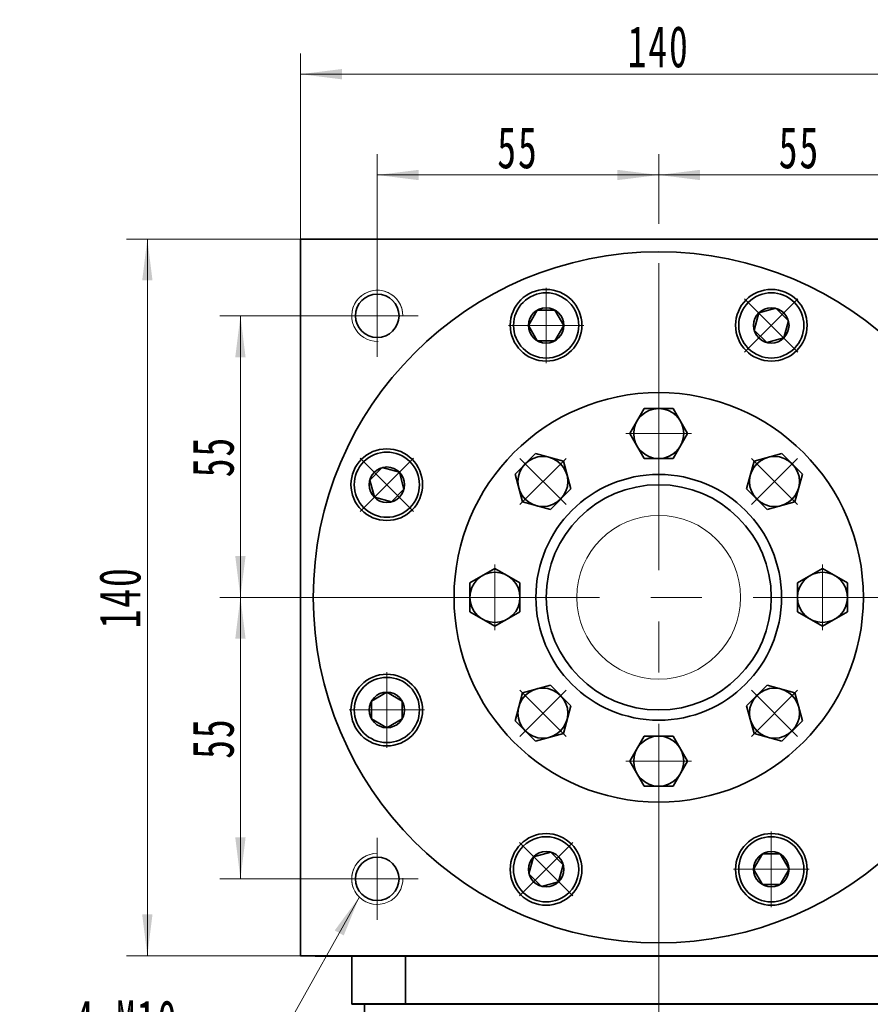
# Model space of a CAD drawing. Header units: millimetres. Extents: x 4188 to 5228, y 53 to 797.
# Tile 5 of 6: x 4713 to 4880, y 491 to 683. Entities that reach past the tile are written whole.
import ezdxf

# ---------------------------------------------------------------- set-up
doc = ezdxf.new("R2010")
doc.units = ezdxf.units.MM
doc.header["$LTSCALE"] = 5
doc.set_wipeout_variables(frame=1)
doc.linetypes.add('点画线', pattern=[18, 12, -2, 2, -2])
doc.layers.get('0').update_dxf_attribs({"lineweight": 18})
for name, color, linetype, lineweight in [('EB0', 7, 'Continuous', 35), ('中心线层', 1, '点画线', 18), ('尺寸线层', 3, 'Continuous', 18), ('粗实线', 7, 'Continuous', 50), ('粗实线层', 7, 'Continuous', 35)]:
    doc.layers.add(name, color=color, linetype=linetype, lineweight=lineweight)
doc.styles.add('标准', font='txt', dxfattribs={"width": 0.667})
doc.dimstyles.new('a4-1-1.5', dxfattribs={"dimtxt": 4.5, "dimasz": 4.5, "dimexe": 2.25, "dimexo": 0, "dimgap": 0.75, "dimtad": 1, "dimdec": 3, "dimdsep": 46, "dimtxsty": '标准', "dimblk": '_CAXARROW', "dimcen": 0, "dimdle": 9, "dimazin": 2, "dimtfac": 0.707107, "dimtdec": 3, "dimtix": 1, "dimtmove": 2, "dimatfit": 3, "dimfxl": 0, "dimfrac": 2, "dimtolj": 1, "dimarcsym": 0})

# ---------------------------------------------------------------- blocks, each defined once
blk = doc.blocks.new('*X21')
at = {"layer": '尺寸线层', "linetype": 'Continuous'}
blk.add_hatch(color=0, dxfattribs=at).paths.add_polyline_path([(31.37, 46.34), (28.29, 38.78), (26.53, 39.77)], flags=0)
at = {"layer": '尺寸线层', "color": 0, "linetype": 'Continuous'}
blk.add_line((31.37, 46.34), (5.4, 0), dxfattribs=at)
at = {"layer": '尺寸线层', "color": 0}
for p, q in [((0, 18.1), (-24.14, 18.1)), ((0, 0), (0, 18.1)), ((0, 0), (-24.14, 0)), ((5.4, 0), (0, 0))]:
    blk.add_line(p, q, dxfattribs=at)
at = {"layer": '尺寸线层', "color": 0, "insert": (-4.05, 1.62), "char_height": 8.1, "width": 40.1721, "attachment_point": 9, "line_spacing_factor": 1.15057, "style": '标准'}
blk.add_mtext('\\T1.1;4-M10\\P5个面', dxfattribs=at)
blk = doc.blocks.new('*X22')
at = {"layer": '尺寸线层', "linetype": 'Continuous'}
for points in [[(4768.15, 672.32), (4776.25, 673.33), (4776.25, 671.31)], [(4908.15, 672.32), (4900.05, 673.33), (4900.05, 671.31)]]:
    blk.add_hatch(color=0, dxfattribs=at).paths.add_polyline_path(points, flags=0)
at = {"layer": '尺寸线层', "color": 0, "linetype": 'Continuous'}
for p, q in [((4768.15, 640.12), (4768.15, 676.37)), ((4908.15, 640.12), (4908.15, 676.37)), ((4768.15, 672.32), (4908.15, 672.32))]:
    blk.add_line(p, q, dxfattribs=at)
at = {"layer": '尺寸线层', "color": 0, "insert": (4838.15, 677.65), "char_height": 8.1, "width": 22.067, "attachment_point": 5, "line_spacing_factor": 1.15057, "style": '标准'}
blk.add_mtext('\\T1.1;140', dxfattribs=at)
blk = doc.blocks.new('_CAXARROW')
blk.add_hatch(color=0).paths.add_polyline_path([(0, 0), (-1, 0.125), (-1, -0.125)], flags=0)
blk = doc.blocks.new('*X23')
at = {"layer": '尺寸线层', "linetype": 'Continuous'}
for points in [[(4783.15, 652.63), (4791.25, 651.62), (4791.25, 653.64)], [(4838.15, 652.63), (4830.05, 651.62), (4830.05, 653.64)]]:
    blk.add_hatch(color=0, dxfattribs=at).paths.add_polyline_path(points, flags=0)
at = {"layer": '尺寸线层', "color": 0, "linetype": 'Continuous'}
for p, q in [((4783.15, 633.12), (4783.15, 656.68)), ((4838.15, 643.12), (4838.15, 656.68)), ((4838.15, 652.63), (4783.15, 652.63))]:
    blk.add_line(p, q, dxfattribs=at)
at = {"layer": '尺寸线层', "color": 0, "insert": (4810.65, 657.92), "char_height": 8.1, "width": 16.2, "attachment_point": 5, "line_spacing_factor": 1.15057, "style": '标准'}
blk.add_mtext('\\T1.1;55', dxfattribs=at)
blk = doc.blocks.new('*X24')
at = {"layer": '尺寸线层', "linetype": 'Continuous'}
for points in [[(4838.15, 652.63), (4846.25, 653.64), (4846.25, 651.62)], [(4893.15, 652.63), (4885.05, 653.64), (4885.05, 651.62)]]:
    blk.add_hatch(color=0, dxfattribs=at).paths.add_polyline_path(points, flags=0)
at = {"layer": '尺寸线层', "color": 0, "linetype": 'Continuous'}
for p, q in [((4838.15, 643.12), (4838.15, 656.68)), ((4893.15, 633.12), (4893.15, 656.68)), ((4838.15, 652.63), (4893.15, 652.63))]:
    blk.add_line(p, q, dxfattribs=at)
at = {"layer": '尺寸线层', "color": 0, "insert": (4865.65, 657.92), "char_height": 8.1, "width": 16.2, "attachment_point": 5, "line_spacing_factor": 1.15057, "style": '标准'}
blk.add_mtext('\\T1.1;55', dxfattribs=at)
blk = doc.blocks.new('*X25')
at = {"layer": '尺寸线层', "linetype": 'Continuous'}
for points in [[(4756.41, 625.12), (4755.4, 617.02), (4757.42, 617.02)], [(4756.41, 570.12), (4755.4, 578.22), (4757.42, 578.22)]]:
    blk.add_hatch(color=0, dxfattribs=at).paths.add_polyline_path(points, flags=0)
at = {"layer": '尺寸线层', "color": 0, "linetype": 'Continuous'}
for p, q in [((4775.15, 625.12), (4752.36, 625.12)), ((4756.41, 570.12), (4756.41, 625.12)), ((4766.59, 570.12), (4752.36, 570.12))]:
    blk.add_line(p, q, dxfattribs=at)
at = {"layer": '尺寸线层', "color": 0, "insert": (4751.12, 597.62), "char_height": 8.1, "width": 16.2, "attachment_point": 5, "rotation": 90, "line_spacing_factor": 1.15057, "style": '标准'}
blk.add_mtext('\\T1.1;55', dxfattribs=at)
blk = doc.blocks.new('*X26')
at = {"layer": '尺寸线层', "linetype": 'Continuous'}
for points in [[(4756.41, 570.12), (4757.42, 562.02), (4755.4, 562.02)], [(4756.41, 515.12), (4757.42, 523.22), (4755.4, 523.22)]]:
    blk.add_hatch(color=0, dxfattribs=at).paths.add_polyline_path(points, flags=0)
at = {"layer": '尺寸线层', "color": 0, "linetype": 'Continuous'}
for p, q in [((4766.59, 570.12), (4752.36, 570.12)), ((4756.41, 570.12), (4756.41, 515.12)), ((4775.15, 515.12), (4752.36, 515.12))]:
    blk.add_line(p, q, dxfattribs=at)
at = {"layer": '尺寸线层', "color": 0, "insert": (4751.12, 542.62), "char_height": 8.1, "width": 16.2, "attachment_point": 5, "rotation": 90, "line_spacing_factor": 1.15057, "style": '标准'}
blk.add_mtext('\\T1.1;55', dxfattribs=at)
blk = doc.blocks.new('*X27')
at = {"layer": '尺寸线层', "linetype": 'Continuous'}
for points in [[(4738.22, 640.12), (4739.23, 632.02), (4737.21, 632.02)], [(4738.22, 500.12), (4739.23, 508.22), (4737.21, 508.22)]]:
    blk.add_hatch(color=0, dxfattribs=at).paths.add_polyline_path(points, flags=0)
at = {"layer": '尺寸线层', "color": 0, "linetype": 'Continuous'}
for p, q in [((4768.15, 640.12), (4734.17, 640.12)), ((4738.22, 640.12), (4738.22, 500.12)), ((4771.02, 500.12), (4734.17, 500.12))]:
    blk.add_line(p, q, dxfattribs=at)
at = {"layer": '尺寸线层', "color": 0, "insert": (4732.89, 570.12), "char_height": 8.1, "width": 22.067, "attachment_point": 5, "rotation": 90, "line_spacing_factor": 1.15057, "style": '标准'}
blk.add_mtext('\\T1.1;140', dxfattribs=at)
blk = doc.blocks.new('*X28')
at = {"layer": '中心线层', "linetype": '点画线', "lineweight": 18}
for p, q in [((0, -7.37), (0, 7.37)), ((-7.37, 0), (7.37, 0))]:
    blk.add_line(p, q, dxfattribs=at)
at = {"layer": '粗实线层'}
for p, q in [((-3.46, 0), (-1.73, 3)), ((-1.73, 3), (1.73, 3)), ((3.46, 0), (1.73, 3)), ((3.46, 0), (1.73, 3)), ((-3.46, 0), (-1.73, -3)), ((3.46, 0), (1.73, -3)), ((-1.73, -3), (1.73, -3))]:
    blk.add_line(p, q, dxfattribs=at)
blk.add_circle((0, 0), 3.46, dxfattribs=at)
for start, end in [(0, 180), (180, 360)]:
    blk.add_arc((0, 0), 6.37, start, end, dxfattribs=at)
blk = doc.blocks.new('*X43')
at = {"layer": '中心线层', "linetype": '点画线', "lineweight": 18}
for p, q in [((0, -6.4), (0, 6.4)), ((6.4, 0), (-6.4, 0))]:
    blk.add_line(p, q, dxfattribs=at)
at = {"layer": '粗实线层'}
for p, q in [((0, 5.65), (-4.89, 2.82)), ((4.89, 2.82), (0, 5.65)), ((-4.89, 2.82), (-4.89, -2.82)), ((4.89, 2.82), (4.89, -2.82)), ((-4.89, -2.82), (0, -5.65)), ((0, -5.65), (4.89, -2.82))]:
    blk.add_line(p, q, dxfattribs=at)
blk.add_circle((0, 0), 4.89, dxfattribs=at)
blk = doc.blocks.new('2432fgg_1')
at = {"layer": '粗实线层'}
for radius in [24, 22]:
    blk.add_circle((0, 0), radius, dxfattribs=at)
blk.add_wipeout([(-27.11, 0), (-27.11, 0.9), (-27.11, 0.9), (-27.11, 2.82), (-27.11, 2.82), (-29.56, 4.23), (-29.56, 4.23), (-32, 5.65), (-32, 5.65), (-34.45, 4.23), (-34.45, 4.23), (-36.89, 2.82), (-36.89, 2.82), (-36.89, 0.9), (-36.89, 0.9), (-36.89, 0), (-36.89, 0), (-36.89, -2.82), (-36.89, -2.82), (-34.45, -4.23), (-34.45, -4.23), (-32, -5.65), (-32, -5.65), (-29.56, -4.23), (-29.56, -4.23), (-27.11, -2.82), (-27.11, -2.82)]).dxf.layer = '粗实线层'
blk.add_circle((0, 0), 40, dxfattribs=at)
blk.add_blockref('*X43', (-32, 0), dxfattribs=at)
for points in [[(0, 27.11), (0.9, 27.11), (0.9, 27.11), (2.82, 27.11), (2.82, 27.11), (4.23, 29.55), (4.23, 29.55), (5.65, 32), (5.65, 32), (4.23, 34.44), (4.23, 34.44), (2.82, 36.89), (2.82, 36.89), (0.9, 36.89), (0.9, 36.89), (0, 36.89), (0, 36.89), (-2.82, 36.89), (-2.82, 36.89), (-4.23, 34.44), (-4.23, 34.44), (-5.65, 32), (-5.65, 32), (-4.23, 29.55), (-4.23, 29.55), (-2.82, 27.11), (-2.82, 27.11)], [(-19.17, 19.17), (-18.53, 19.81), (-18.53, 19.81), (-17.17, 21.17), (-17.17, 21.17), (-17.9, 23.89), (-17.9, 23.89), (-18.63, 26.62), (-18.63, 26.62), (-21.36, 27.35), (-21.36, 27.35), (-24.09, 28.08), (-24.09, 28.08), (-25.45, 26.72), (-25.45, 26.72), (-26.09, 26.09), (-26.09, 26.09), (-28.08, 24.09), (-28.08, 24.09), (-27.35, 21.36), (-27.35, 21.36), (-26.62, 18.63), (-26.62, 18.63), (-23.89, 17.9), (-23.89, 17.9), (-21.17, 17.17), (-21.17, 17.17)], [(19.17, 19.17), (19.81, 18.53), (19.81, 18.53), (21.17, 17.17), (21.17, 17.17), (23.89, 17.9), (23.89, 17.9), (26.62, 18.63), (26.62, 18.63), (27.35, 21.36), (27.35, 21.36), (28.08, 24.09), (28.08, 24.09), (26.72, 25.45), (26.72, 25.45), (26.09, 26.09), (26.09, 26.09), (24.09, 28.08), (24.09, 28.08), (21.36, 27.35), (21.36, 27.35), (18.63, 26.62), (18.63, 26.62), (17.9, 23.89), (17.9, 23.89), (17.17, 21.17), (17.17, 21.17)], [(27.11, 0), (27.11, -0.9), (27.11, -0.9), (27.11, -2.82), (27.11, -2.82), (29.55, -4.23), (29.55, -4.23), (32, -5.65), (32, -5.65), (34.44, -4.23), (34.44, -4.23), (36.89, -2.82), (36.89, -2.82), (36.89, -0.9), (36.89, -0.9), (36.89, 0), (36.89, 0), (36.89, 2.82), (36.89, 2.82), (34.44, 4.23), (34.44, 4.23), (32, 5.65), (32, 5.65), (29.55, 4.23), (29.55, 4.23), (27.11, 2.82), (27.11, 2.82)], [(-19.17, -19.17), (-19.81, -18.53), (-19.81, -18.53), (-21.17, -17.17), (-21.17, -17.17), (-23.89, -17.9), (-23.89, -17.9), (-26.62, -18.63), (-26.62, -18.63), (-27.35, -21.36), (-27.35, -21.36), (-28.08, -24.09), (-28.08, -24.09), (-26.72, -25.45), (-26.72, -25.45), (-26.09, -26.09), (-26.09, -26.09), (-24.09, -28.08), (-24.09, -28.08), (-21.36, -27.35), (-21.36, -27.35), (-18.63, -26.62), (-18.63, -26.62), (-17.9, -23.89), (-17.9, -23.89), (-17.17, -21.17), (-17.17, -21.17)], [(19.17, -19.17), (18.53, -19.81), (18.53, -19.81), (17.17, -21.17), (17.17, -21.17), (17.9, -23.89), (17.9, -23.89), (18.63, -26.62), (18.63, -26.62), (21.36, -27.35), (21.36, -27.35), (24.09, -28.08), (24.09, -28.08), (25.45, -26.72), (25.45, -26.72), (26.09, -26.09), (26.09, -26.09), (28.08, -24.09), (28.08, -24.09), (27.35, -21.36), (27.35, -21.36), (26.62, -18.63), (26.62, -18.63), (23.89, -17.9), (23.89, -17.9), (21.17, -17.17), (21.17, -17.17)], [(0, -27.11), (-0.9, -27.11), (-0.9, -27.11), (-2.82, -27.11), (-2.82, -27.11), (-4.23, -29.56), (-4.23, -29.56), (-5.65, -32), (-5.65, -32), (-4.23, -34.45), (-4.23, -34.45), (-2.82, -36.89), (-2.82, -36.89), (-0.9, -36.89), (-0.9, -36.89), (0, -36.89), (0, -36.89), (2.82, -36.89), (2.82, -36.89), (4.23, -34.45), (4.23, -34.45), (5.65, -32), (5.65, -32), (4.23, -29.56), (4.23, -29.56), (2.82, -27.11), (2.82, -27.11)]]:
    blk.add_wipeout(points).dxf.layer = '粗实线层'
for p, rotation in [((0, 32), 270), ((-22.63, 22.63), 315.0000000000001), ((22.63, 22.63), 225.0000000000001), ((32, 0), 180), ((-22.63, -22.63), 45.00000000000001), ((22.63, -22.63), 135.0000000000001), ((0, -32), 90)]:
    blk.add_blockref('*X43', p, dxfattribs=dict(at, rotation=rotation))

msp = doc.modelspace()

# ---------------------------------------------------------------- linework, layer by layer
at = {"color": 7, "linetype": 'Continuous', "lineweight": 0}
for centre, start, end in [((4783.1528, 625.1226), 0, 195), ((4783.1528, 515.1226), 90, 285)]:
    msp.add_arc(centre, 5, start, end, dxfattribs=at)
at = {"layer": 'EB0'}
msp.add_line((4780.6528, 490.6226), (4780.6528, 454.968), dxfattribs=at)
at = {"layer": '中心线层'}
for p, q in [((4838.1528, 305.4101), (4838.1528, 643.1226)), ((4783.1528, 617.1226), (4783.1528, 633.1226)), ((4775.1528, 625.1226), (4791.1528, 625.1226)), ((4766.5868, 570.1226), (4906.9028, 570.1226)), ((4783.1528, 507.1226), (4783.1528, 523.1226)), ((4791.1528, 515.1226), (4775.1528, 515.1226))]:
    msp.add_line(p, q, dxfattribs=at)
at = {"layer": '粗实线', "color": 0, "lineweight": 40}
for p, q in [((4771.0208, 500.1226), (4899.6528, 500.1226)), ((4771.0208, 500.1226), (4899.6528, 500.1226)), ((4789.0993, 490.6226), (4778.1528, 490.6226)), ((4895.6528, 490.6226), (4780.6528, 490.6226)), ((4895.6528, 490.6226), (4780.6528, 490.6226)), ((4887.2064, 490.6226), (4789.0993, 490.6226))]:
    msp.add_line(p, q, dxfattribs=at)
at = {"layer": '粗实线层'}
for p, q in [((4768.1528, 500.1226), (4768.1528, 640.1226)), ((4768.1528, 640.1226), (4908.1528, 640.1226)), ((4778.1528, 490.6226), (4778.1528, 500.1226)), ((4788.6427, 490.6226), (4788.6427, 500.1226)), ((4781.1528, 490.6226), (4788.6427, 490.6226)), ((4788.6427, 490.6226), (4887.6629, 490.6226))]:
    msp.add_line(p, q, dxfattribs=at)
msp.add_lwpolyline([(4908.1528, 500.1226), (4768.1528, 500.1226)], dxfattribs=at)
for centre, radius in [((4783.1528, 625.1226), 4.25), ((4816.1395, 623.2674), 7), ((4860.1662, 623.2674), 7), ((4785.008, 592.1359), 7), ((4785.008, 548.1093), 7), ((4816.1395, 516.9778), 7), ((4860.1662, 516.9778), 7), ((4783.1528, 515.1226), 4.25)]:
    msp.add_circle(centre, radius, dxfattribs=at)
at = {"layer": '粗实线层', "lineweight": 18}
for centre, start, end in [((4783.1528, 625.1226), 0, 271.923165), ((4783.1528, 515.1226), 90, 1.923165)]:
    msp.add_arc(centre, 5, start, end, dxfattribs=at)

# ---------------------------------------------------------------- block references
at = {"layer": '尺寸线层'}
msp.add_blockref('*X21', (4748.3081, 465.2898), dxfattribs=at)

# ---------------------------------------------------------------- dimensions: what is measured, and where the dimension line sits
dim = msp.add_linear_dim(base=(4908.1528, 672.3186), p1=(4768.1528, 640.1226), p2=(4908.1528, 640.1226), dimstyle='a4-1-1.5', override={"dimsah": 1, "dimtfill": 1, "dimtzin": 8}, dxfattribs=at)
dim.commit()
dim.dimension.update_dxf_attribs({"geometry": '*X22', "text_midpoint": (4838.1528, 677.6511)})
for base, p1, p2, angle, picture, middle in [((4783.1528, 652.6293), (4838.1528, 643.1226), (4783.1528, 633.1226), 180, '*X23', (4810.6528, 657.9168)), ((4893.1528, 652.6293), (4838.1528, 643.1226), (4893.1528, 633.1226), 180, '*X24', (4865.6528, 657.9168)), ((4738.2188, 500.1226), (4768.1528, 640.1226), (4771.0208, 500.1226), 270, '*X27', (4732.8863, 570.1226)), ((4756.4086, 625.1226), (4766.5868, 570.1226), (4775.1528, 625.1226), 90, '*X25', (4751.1211, 597.6226)), ((4756.4086, 515.1226), (4766.5868, 570.1226), (4775.1528, 515.1226), 270, '*X26', (4751.1211, 542.6226))]:
    dim = msp.add_linear_dim(base=base, p1=p1, p2=p2, angle=angle, dimstyle='a4-1-1.5', override={"dimsah": 1, "dimtfill": 1, "dimtzin": 8}, dxfattribs=at)
    dim.commit()
    dim.dimension.update_dxf_attribs({"geometry": picture, "text_midpoint": middle})

# ---------------------------------------------------------------- next in the draw order: wipeouts: each hides what was drawn before it
msp.add_wipeout([(4822.5135, 623.2457), (4822.5135, 623.2795), (4822.5132, 623.3133), (4822.5127, 623.3471), (4822.5121, 623.3809), (4822.5113, 623.4147), (4822.5103, 623.4485), (4822.5091, 623.4823), (4822.5078, 623.5161), (4822.5063, 623.5499), (4822.5046, 623.5837), (4822.5027, 623.6174), (4822.5006, 623.6512), (4822.4984, 623.6849), (4822.496, 623.7187), (4822.4933, 623.7524), (4822.4906, 623.7861), (4822.4876, 623.8198), (4822.4845, 623.8534), (4822.4811, 623.8871), (4822.4777, 623.9207), (4822.474, 623.9543), (4822.4701, 623.9879), (4822.4661, 624.0215), (4822.4619, 624.055), (4822.4575, 624.0886), (4822.4529, 624.1221), (4822.4482, 624.1556), (4822.4433, 624.189), (4822.4382, 624.2224), (4822.4329, 624.2558), (4822.4329, 624.2558), (4822.3784, 624.5503), (4822.3102, 624.8418), (4822.2283, 625.1298), (4822.1329, 625.4137), (4822.0244, 625.6927), (4821.9028, 625.9664), (4821.7685, 626.234), (4821.6217, 626.495), (4821.4628, 626.7488), (4821.2922, 626.9948), (4821.1102, 627.2326), (4820.9172, 627.4615), (4820.7136, 627.6811), (4820.5, 627.8909), (4820.2767, 628.0904), (4820.0443, 628.2792), (4819.8033, 628.4568), (4819.5541, 628.623), (4819.2975, 628.7772), (4819.0339, 628.9192), (4818.7638, 629.0486), (4818.488, 629.1651), (4818.2071, 629.2686), (4817.9215, 629.3588), (4817.6321, 629.4354), (4817.3393, 629.4983), (4817.0439, 629.5474), (4816.7466, 629.5825), (4816.4479, 629.6036), (4816.1485, 629.6107), (4816.1485, 629.6107), (4815.8492, 629.6036), (4815.5505, 629.5825), (4815.2532, 629.5474), (4814.9578, 629.4983), (4814.665, 629.4354), (4814.3756, 629.3588), (4814.09, 629.2686), (4813.8091, 629.1651), (4813.5333, 629.0486), (4813.2632, 628.9192), (4812.9996, 628.7772), (4812.743, 628.623), (4812.4938, 628.4568), (4812.2528, 628.2792), (4812.0204, 628.0904), (4811.7971, 627.8909), (4811.5834, 627.6811), (4811.3799, 627.4615), (4811.1869, 627.2326), (4811.0049, 626.9948), (4810.8343, 626.7488), (4810.6754, 626.495), (4810.5286, 626.234), (4810.3943, 625.9664), (4810.2727, 625.6927), (4810.1641, 625.4137), (4810.0688, 625.1298), (4809.9869, 624.8418), (4809.9187, 624.5503), (4809.8642, 624.2558), (4809.8642, 624.2558), (4809.8589, 624.2224), (4809.8538, 624.189), (4809.8489, 624.1556), (4809.8442, 624.1221), (4809.8396, 624.0886), (4809.8352, 624.055), (4809.831, 624.0215), (4809.827, 623.9879), (4809.8231, 623.9543), (4809.8194, 623.9207), (4809.8159, 623.8871), (4809.8126, 623.8534), (4809.8095, 623.8198), (4809.8065, 623.7861), (4809.8037, 623.7524), (4809.8011, 623.7187), (4809.7987, 623.6849), (4809.7965, 623.6512), (4809.7944, 623.6174), (4809.7925, 623.5837), (4809.7908, 623.5499), (4809.7893, 623.5161), (4809.7879, 623.4823), (4809.7868, 623.4485), (4809.7858, 623.4147), (4809.785, 623.3809), (4809.7844, 623.3471), (4809.7839, 623.3133), (4809.7836, 623.2795), (4809.7835, 623.2457), (4809.7835, 623.2457), (4809.7923, 622.9126), (4809.8184, 622.5804), (4809.8619, 622.25), (4809.9226, 621.9223), (4810.0004, 621.5983), (4810.0951, 621.2788), (4810.2063, 620.9647), (4810.3338, 620.6568), (4810.4773, 620.356), (4810.6363, 620.0632), (4810.8104, 619.7791), (4810.9992, 619.5044), (4811.202, 619.2401), (4811.4184, 618.9867), (4811.6478, 618.7449), (4811.8895, 618.5156), (4812.1429, 618.2991), (4812.4073, 618.0963), (4812.6819, 617.9075), (4812.966, 617.7334), (4813.2589, 617.5744), (4813.5597, 617.431), (4813.8675, 617.3034), (4814.1817, 617.1922), (4814.5012, 617.0976), (4814.8252, 617.0198), (4815.1528, 616.959), (4815.4832, 616.9156), (4815.8154, 616.8894), (4816.1485, 616.8807), (4816.1485, 616.8807), (4816.4817, 616.8894), (4816.8139, 616.9156), (4817.1443, 616.959), (4817.4719, 617.0198), (4817.7959, 617.0976), (4818.1154, 617.1922), (4818.4296, 617.3034), (4818.7374, 617.431), (4819.0382, 617.5744), (4819.331, 617.7334), (4819.6152, 617.9075), (4819.8898, 618.0963), (4820.1542, 618.2991), (4820.4076, 618.5156), (4820.6493, 618.7449), (4820.8787, 618.9867), (4821.0951, 619.2401), (4821.2979, 619.5044), (4821.4867, 619.7791), (4821.6608, 620.0632), (4821.8198, 620.356), (4821.9633, 620.6568), (4822.0908, 620.9647), (4822.202, 621.2788), (4822.2967, 621.5983), (4822.3745, 621.9223), (4822.4352, 622.25), (4822.4787, 622.5804), (4822.5048, 622.9126)]).dxf.layer = '粗实线层'

# ---------------------------------------------------------------- next in the draw order: linework, layer by layer
at = {"layer": '粗实线层'}
msp.add_circle((4838.1528, 570.1226), 67.5, dxfattribs=at)

# ---------------------------------------------------------------- next in the draw order: block references
msp.add_blockref('*X28', (4816.1485, 623.2457), dxfattribs=at)

# ---------------------------------------------------------------- next in the draw order: block references
msp.add_blockref('2432fgg_1', (4838.1528, 570.1226), dxfattribs=at)

# ---------------------------------------------------------------- next in the draw order: wipeouts: each hides what was drawn before it
for points in [[(4864.6579, 618.7449), (4864.6817, 618.7689), (4864.7054, 618.793), (4864.729, 618.8172), (4864.7525, 618.8416), (4864.7758, 618.8661), (4864.799, 618.8907), (4864.8221, 618.9154), (4864.845, 618.9402), (4864.8678, 618.9652), (4864.8905, 618.9903), (4864.9131, 619.0155), (4864.9355, 619.0408), (4864.9577, 619.0663), (4864.9799, 619.0918), (4865.0019, 619.1175), (4865.0237, 619.1433), (4865.0455, 619.1692), (4865.067, 619.1952), (4865.0885, 619.2214), (4865.1098, 619.2476), (4865.131, 619.274), (4865.152, 619.3005), (4865.1729, 619.3271), (4865.1936, 619.3538), (4865.2142, 619.3806), (4865.2347, 619.4075), (4865.255, 619.4345), (4865.2752, 619.4617), (4865.2952, 619.4889), (4865.3151, 619.5163), (4865.3151, 619.5163), (4865.4848, 619.763), (4865.6427, 620.0174), (4865.7885, 620.279), (4865.9218, 620.5471), (4866.0423, 620.8212), (4866.1498, 621.1006), (4866.2441, 621.3848), (4866.3248, 621.6732), (4866.392, 621.965), (4866.4453, 622.2596), (4866.4847, 622.5564), (4866.5101, 622.8548), (4866.5215, 623.154), (4866.5188, 623.4534), (4866.5019, 623.7524), (4866.4711, 624.0502), (4866.4263, 624.3463), (4866.3676, 624.6399), (4866.2951, 624.9304), (4866.2091, 625.2172), (4866.1097, 625.4997), (4865.9971, 625.7771), (4865.8716, 626.049), (4865.7334, 626.3146), (4865.5829, 626.5735), (4865.4204, 626.825), (4865.2463, 627.0685), (4865.0608, 627.3036), (4864.8646, 627.5298), (4864.6579, 627.7464), (4864.6579, 627.7464), (4864.4412, 627.9531), (4864.2151, 628.1494), (4863.98, 628.3348), (4863.7364, 628.509), (4863.4849, 628.6715), (4863.2261, 628.822), (4862.9604, 628.9601), (4862.6886, 629.0856), (4862.4111, 629.1982), (4862.1287, 629.2977), (4861.8419, 629.3837), (4861.5513, 629.4561), (4861.2577, 629.5148), (4860.9617, 629.5596), (4860.6638, 629.5905), (4860.3649, 629.6073), (4860.0655, 629.61), (4859.7662, 629.5987), (4859.4679, 629.5733), (4859.1711, 629.5338), (4858.8764, 629.4805), (4858.5846, 629.4134), (4858.2963, 629.3326), (4858.0121, 629.2383), (4857.7326, 629.1308), (4857.4585, 629.0103), (4857.1904, 628.877), (4856.9289, 628.7312), (4856.6744, 628.5733), (4856.4277, 628.4037), (4856.4277, 628.4037), (4856.4004, 628.3838), (4856.3731, 628.3637), (4856.346, 628.3436), (4856.319, 628.3233), (4856.2921, 628.3028), (4856.2652, 628.2822), (4856.2385, 628.2614), (4856.2119, 628.2405), (4856.1855, 628.2195), (4856.1591, 628.1983), (4856.1328, 628.177), (4856.1067, 628.1556), (4856.0807, 628.134), (4856.0548, 628.1123), (4856.029, 628.0904), (4856.0033, 628.0684), (4855.9777, 628.0463), (4855.9523, 628.024), (4855.927, 628.0016), (4855.9018, 627.9791), (4855.8767, 627.9564), (4855.8517, 627.9336), (4855.8269, 627.9106), (4855.8021, 627.8876), (4855.7775, 627.8644), (4855.7531, 627.841), (4855.7287, 627.8176), (4855.7045, 627.794), (4855.6804, 627.7703), (4855.6564, 627.7464), (4855.6564, 627.7464), (4855.427, 627.5047), (4855.2106, 627.2513), (4855.0077, 626.9869), (4854.819, 626.7123), (4854.6449, 626.4282), (4854.4859, 626.1353), (4854.3424, 625.8346), (4854.2149, 625.5267), (4854.1037, 625.2126), (4854.009, 624.8931), (4853.9312, 624.569), (4853.8705, 624.2414), (4853.827, 623.911), (4853.8009, 623.5788), (4853.7921, 623.2457), (4853.8009, 622.9126), (4853.827, 622.5804), (4853.8705, 622.25), (4853.9312, 621.9223), (4854.009, 621.5983), (4854.1037, 621.2788), (4854.2149, 620.9647), (4854.3424, 620.6568), (4854.4859, 620.356), (4854.6449, 620.0632), (4854.819, 619.7791), (4855.0077, 619.5044), (4855.2106, 619.2401), (4855.427, 618.9867), (4855.6564, 618.7449), (4855.6564, 618.7449), (4855.8981, 618.5156), (4856.1515, 618.2991), (4856.4159, 618.0963), (4856.6905, 617.9075), (4856.9746, 617.7334), (4857.2675, 617.5744), (4857.5683, 617.431), (4857.8761, 617.3034), (4858.1902, 617.1922), (4858.5098, 617.0976), (4858.8338, 617.0198), (4859.1614, 616.959), (4859.4918, 616.9156), (4859.824, 616.8894), (4860.1571, 616.8807), (4860.4903, 616.8894), (4860.8225, 616.9156), (4861.1528, 616.959), (4861.4805, 617.0198), (4861.8045, 617.0976), (4862.124, 617.1922), (4862.4382, 617.3034), (4862.746, 617.431), (4863.0468, 617.5744), (4863.3396, 617.7334), (4863.6238, 617.9075), (4863.8984, 618.0963), (4864.1628, 618.2991), (4864.4162, 618.5156)], [(4789.5305, 596.6276), (4789.5065, 596.6515), (4789.4824, 596.6752), (4789.4582, 596.6988), (4789.4339, 596.7223), (4789.4094, 596.7456), (4789.3848, 596.7688), (4789.3601, 596.7919), (4789.3352, 596.8148), (4789.3102, 596.8376), (4789.2852, 596.8603), (4789.26, 596.8828), (4789.2346, 596.9052), (4789.2092, 596.9275), (4789.1836, 596.9496), (4789.1579, 596.9716), (4789.1321, 596.9935), (4789.1062, 597.0152), (4789.0802, 597.0368), (4789.0541, 597.0583), (4789.0278, 597.0796), (4789.0014, 597.1007), (4788.975, 597.1218), (4788.9484, 597.1427), (4788.9217, 597.1634), (4788.8949, 597.184), (4788.8679, 597.2045), (4788.8409, 597.2248), (4788.8138, 597.245), (4788.7865, 597.265), (4788.7592, 597.2849), (4788.7592, 597.2849), (4788.5125, 597.4546), (4788.2581, 597.6125), (4787.9965, 597.7582), (4787.7284, 597.8915), (4787.4543, 598.0121), (4787.1748, 598.1196), (4786.8906, 598.2138), (4786.6023, 598.2946), (4786.3105, 598.3617), (4786.0158, 598.4151), (4785.719, 598.4545), (4785.4207, 598.4799), (4785.1215, 598.4912), (4784.822, 598.4885), (4784.5231, 598.4717), (4784.2253, 598.4409), (4783.9292, 598.396), (4783.6356, 598.3373), (4783.345, 598.2649), (4783.0582, 598.1789), (4782.7758, 598.0795), (4782.4983, 597.9669), (4782.2265, 597.8414), (4781.9608, 597.7032), (4781.702, 597.5527), (4781.4505, 597.3902), (4781.2069, 597.216), (4780.9718, 597.0306), (4780.7457, 596.8343), (4780.529, 596.6276), (4780.529, 596.6276), (4780.3223, 596.411), (4780.1261, 596.1849), (4779.9407, 595.9498), (4779.7665, 595.7062), (4779.604, 595.4547), (4779.4535, 595.1958), (4779.3153, 594.9302), (4779.1898, 594.6583), (4779.0772, 594.3809), (4778.9778, 594.0984), (4778.8918, 593.8116), (4778.8193, 593.5211), (4778.7606, 593.2275), (4778.7158, 592.9314), (4778.685, 592.6336), (4778.6682, 592.3346), (4778.6654, 592.0352), (4778.6768, 591.736), (4778.7022, 591.4377), (4778.7416, 591.1408), (4778.7949, 590.8462), (4778.8621, 590.5544), (4778.9429, 590.2661), (4779.0371, 589.9819), (4779.1446, 589.7024), (4779.2652, 589.4283), (4779.3985, 589.1602), (4779.5442, 588.8986), (4779.7021, 588.6442), (4779.8718, 588.3975), (4779.8718, 588.3975), (4779.8917, 588.3701), (4779.9117, 588.3429), (4779.9319, 588.3158), (4779.9522, 588.2887), (4779.9727, 588.2618), (4779.9933, 588.235), (4780.014, 588.2083), (4780.0349, 588.1817), (4780.0559, 588.1552), (4780.0771, 588.1289), (4780.0984, 588.1026), (4780.1199, 588.0765), (4780.1415, 588.0504), (4780.1632, 588.0245), (4780.185, 587.9987), (4780.207, 587.9731), (4780.2292, 587.9475), (4780.2514, 587.922), (4780.2739, 587.8967), (4780.2964, 587.8715), (4780.3191, 587.8464), (4780.3419, 587.8215), (4780.3648, 587.7966), (4780.3879, 587.7719), (4780.4111, 587.7473), (4780.4344, 587.7228), (4780.4579, 587.6985), (4780.4815, 587.6742), (4780.5052, 587.6501), (4780.529, 587.6262), (4780.529, 587.6262), (4780.7708, 587.3968), (4781.0241, 587.1804), (4781.2885, 586.9775), (4781.5631, 586.7888), (4781.8473, 586.6147), (4782.1401, 586.4557), (4782.4409, 586.3122), (4782.7488, 586.1847), (4783.0629, 586.0734), (4783.3824, 585.9788), (4783.7064, 585.901), (4784.0341, 585.8403), (4784.3644, 585.7968), (4784.6967, 585.7706), (4785.0298, 585.7619), (4785.3629, 585.7706), (4785.6951, 585.7968), (4786.0255, 585.8403), (4786.3531, 585.901), (4786.6772, 585.9788), (4786.9967, 586.0734), (4787.3108, 586.1847), (4787.6187, 586.3122), (4787.9194, 586.4557), (4788.2123, 586.6147), (4788.4964, 586.7888), (4788.771, 586.9775), (4789.0354, 587.1804), (4789.2888, 587.3968), (4789.5305, 587.6262), (4789.5305, 587.6262), (4789.7599, 587.8679), (4789.9763, 588.1213), (4790.1792, 588.3857), (4790.3679, 588.6603), (4790.542, 588.9444), (4790.701, 589.2373), (4790.8445, 589.538), (4790.972, 589.8459), (4791.0832, 590.16), (4791.1779, 590.4795), (4791.2557, 590.8036), (4791.3164, 591.1312), (4791.3599, 591.4616), (4791.386, 591.7938), (4791.3948, 592.1269), (4791.386, 592.46), (4791.3599, 592.7922), (4791.3164, 593.1226), (4791.2557, 593.4503), (4791.1779, 593.7743), (4791.0832, 594.0938), (4790.972, 594.4079), (4790.8445, 594.7158), (4790.701, 595.0166), (4790.542, 595.3094), (4790.3679, 595.5935), (4790.1792, 595.8682), (4789.9763, 596.1325), (4789.7599, 596.3859)], [(4785.0298, 554.4833), (4784.996, 554.4832), (4784.9621, 554.483), (4784.9283, 554.4825), (4784.8945, 554.4819), (4784.8607, 554.4811), (4784.8269, 554.4801), (4784.7931, 554.4789), (4784.7593, 554.4776), (4784.7256, 554.476), (4784.6918, 554.4743), (4784.658, 554.4724), (4784.6243, 554.4704), (4784.5905, 554.4681), (4784.5568, 554.4657), (4784.5231, 554.4631), (4784.4894, 554.4603), (4784.4557, 554.4574), (4784.422, 554.4542), (4784.3884, 554.4509), (4784.3548, 554.4474), (4784.3211, 554.4437), (4784.2875, 554.4399), (4784.254, 554.4359), (4784.2204, 554.4316), (4784.1869, 554.4273), (4784.1534, 554.4227), (4784.1199, 554.4179), (4784.0864, 554.413), (4784.053, 554.4079), (4784.0196, 554.4026), (4784.0196, 554.4026), (4783.7252, 554.3482), (4783.4336, 554.2799), (4783.1456, 554.1981), (4782.8618, 554.1027), (4782.5827, 553.9941), (4782.3091, 553.8725), (4782.0415, 553.7382), (4781.7805, 553.5915), (4781.5267, 553.4326), (4781.2806, 553.262), (4781.0429, 553.08), (4780.8139, 552.887), (4780.5943, 552.6834), (4780.3845, 552.4698), (4780.185, 552.2465), (4779.9963, 552.0141), (4779.8186, 551.773), (4779.6525, 551.5239), (4779.4983, 551.2672), (4779.3563, 551.0036), (4779.2269, 550.7336), (4779.1103, 550.4578), (4779.0068, 550.1768), (4778.9167, 549.8913), (4778.8401, 549.6018), (4778.7771, 549.3091), (4778.7281, 549.0137), (4778.6929, 548.7163), (4778.6718, 548.4177), (4778.6648, 548.1183), (4778.6648, 548.1183), (4778.6718, 547.819), (4778.6929, 547.5203), (4778.7281, 547.2229), (4778.7771, 546.9275), (4778.8401, 546.6348), (4778.9167, 546.3453), (4779.0068, 546.0598), (4779.1103, 545.7788), (4779.2269, 545.503), (4779.3563, 545.233), (4779.4983, 544.9694), (4779.6525, 544.7127), (4779.8186, 544.4636), (4779.9963, 544.2226), (4780.185, 543.9901), (4780.3845, 543.7669), (4780.5943, 543.5532), (4780.8139, 543.3497), (4781.0429, 543.1567), (4781.2806, 542.9747), (4781.5267, 542.804), (4781.7805, 542.6452), (4782.0415, 542.4984), (4782.3091, 542.3641), (4782.5827, 542.2425), (4782.8618, 542.1339), (4783.1456, 542.0386), (4783.4336, 541.9567), (4783.7252, 541.8884), (4784.0196, 541.834), (4784.0196, 541.834), (4784.053, 541.8287), (4784.0864, 541.8236), (4784.1199, 541.8187), (4784.1534, 541.8139), (4784.1869, 541.8094), (4784.2204, 541.805), (4784.254, 541.8008), (4784.2875, 541.7967), (4784.3211, 541.7929), (4784.3548, 541.7892), (4784.3884, 541.7857), (4784.422, 541.7824), (4784.4557, 541.7793), (4784.4894, 541.7763), (4784.5231, 541.7735), (4784.5568, 541.7709), (4784.5905, 541.7685), (4784.6243, 541.7662), (4784.658, 541.7642), (4784.6918, 541.7623), (4784.7256, 541.7606), (4784.7593, 541.7591), (4784.7931, 541.7577), (4784.8269, 541.7565), (4784.8607, 541.7556), (4784.8945, 541.7548), (4784.9283, 541.7541), (4784.9621, 541.7537), (4784.996, 541.7534), (4785.0298, 541.7533), (4785.0298, 541.7533), (4785.3629, 541.762), (4785.6951, 541.7882), (4786.0255, 541.8317), (4786.3531, 541.8924), (4786.6772, 541.9702), (4786.9967, 542.0648), (4787.3108, 542.1761), (4787.6187, 542.3036), (4787.9194, 542.4471), (4788.2123, 542.6061), (4788.4964, 542.7802), (4788.771, 542.9689), (4789.0354, 543.1718), (4789.2888, 543.3882), (4789.5305, 543.6176), (4789.7599, 543.8593), (4789.9763, 544.1127), (4790.1792, 544.3771), (4790.3679, 544.6517), (4790.542, 544.9358), (4790.701, 545.2287), (4790.8445, 545.5294), (4790.972, 545.8373), (4791.0832, 546.1514), (4791.1779, 546.4709), (4791.2557, 546.795), (4791.3164, 547.1226), (4791.3599, 547.453), (4791.386, 547.7852), (4791.3948, 548.1183), (4791.3948, 548.1183), (4791.386, 548.4514), (4791.3599, 548.7836), (4791.3164, 549.114), (4791.2557, 549.4417), (4791.1779, 549.7657), (4791.0832, 550.0852), (4790.972, 550.3993), (4790.8445, 550.7072), (4790.701, 551.008), (4790.542, 551.3008), (4790.3679, 551.5849), (4790.1792, 551.8596), (4789.9763, 552.1239), (4789.7599, 552.3773), (4789.5305, 552.619), (4789.2888, 552.8484), (4789.0354, 553.0648), (4788.771, 553.2677), (4788.4964, 553.4565), (4788.2123, 553.6306), (4787.9194, 553.7896), (4787.6187, 553.933), (4787.3108, 554.0606), (4786.9967, 554.1718), (4786.6772, 554.2664), (4786.3531, 554.3442), (4786.0255, 554.4049), (4785.6951, 554.4484), (4785.3629, 554.4746)], [(4811.6478, 521.5003), (4811.624, 521.4763), (4811.6002, 521.4522), (4811.5767, 521.428), (4811.5532, 521.4036), (4811.5299, 521.3791), (4811.5067, 521.3545), (4811.4836, 521.3298), (4811.4606, 521.305), (4811.4378, 521.28), (4811.4152, 521.2549), (4811.3926, 521.2297), (4811.3702, 521.2044), (4811.348, 521.179), (4811.3258, 521.1534), (4811.3038, 521.1277), (4811.282, 521.1019), (4811.2602, 521.076), (4811.2386, 521.05), (4811.2172, 521.0238), (4811.1959, 520.9976), (4811.1747, 520.9712), (4811.1537, 520.9447), (4811.1328, 520.9181), (4811.112, 520.8914), (4811.0914, 520.8646), (4811.071, 520.8377), (4811.0507, 520.8107), (4811.0305, 520.7835), (4811.0105, 520.7563), (4810.9906, 520.7289), (4810.9906, 520.7289), (4810.8209, 520.4822), (4810.663, 520.2278), (4810.5172, 519.9663), (4810.3839, 519.6981), (4810.2634, 519.4241), (4810.1559, 519.1446), (4810.0616, 518.8604), (4809.9809, 518.5721), (4809.9137, 518.2803), (4809.8604, 517.9856), (4809.821, 517.6888), (4809.7956, 517.3904), (4809.7842, 517.0912), (4809.7869, 516.7918), (4809.8037, 516.4929), (4809.8346, 516.195), (4809.8794, 515.899), (4809.9381, 515.6053), (4810.0106, 515.3148), (4810.0966, 515.028), (4810.196, 514.7456), (4810.3086, 514.4681), (4810.4341, 514.1963), (4810.5723, 513.9306), (4810.7228, 513.6718), (4810.8853, 513.4203), (4811.0594, 513.1767), (4811.2449, 512.9416), (4811.4411, 512.7155), (4811.6478, 512.4988), (4811.6478, 512.4988), (4811.8645, 512.2921), (4812.0906, 512.0958), (4812.3257, 511.9104), (4812.5693, 511.7363), (4812.8208, 511.5738), (4813.0796, 511.4233), (4813.3453, 511.2851), (4813.6171, 511.1596), (4813.8946, 511.047), (4814.177, 510.9476), (4814.4638, 510.8615), (4814.7544, 510.7891), (4815.048, 510.7304), (4815.344, 510.6856), (4815.6419, 510.6547), (4815.9408, 510.6379), (4816.2402, 510.6352), (4816.5394, 510.6466), (4816.8378, 510.672), (4817.1346, 510.7114), (4817.4293, 510.7647), (4817.7211, 510.8318), (4818.0094, 510.9126), (4818.2936, 511.0069), (4818.5731, 511.1144), (4818.8472, 511.2349), (4819.1153, 511.3682), (4819.3768, 511.514), (4819.6313, 511.6719), (4819.878, 511.8416), (4819.878, 511.8416), (4819.9053, 511.8614), (4819.9325, 511.8815), (4819.9597, 511.9017), (4819.9867, 511.922), (4820.0136, 511.9424), (4820.0404, 511.963), (4820.0671, 511.9838), (4820.0937, 512.0047), (4820.1202, 512.0257), (4820.1466, 512.0469), (4820.1728, 512.0682), (4820.199, 512.0896), (4820.225, 512.1112), (4820.2509, 512.1329), (4820.2767, 512.1548), (4820.3024, 512.1768), (4820.328, 512.1989), (4820.3534, 512.2212), (4820.3787, 512.2436), (4820.4039, 512.2662), (4820.429, 512.2888), (4820.454, 512.3116), (4820.4788, 512.3346), (4820.5036, 512.3577), (4820.5282, 512.3809), (4820.5526, 512.4042), (4820.577, 512.4276), (4820.6012, 512.4512), (4820.6253, 512.475), (4820.6493, 512.4988), (4820.6493, 512.4988), (4820.8787, 512.7405), (4821.0951, 512.9939), (4821.2979, 513.2583), (4821.4867, 513.5329), (4821.6608, 513.817), (4821.8198, 514.1099), (4821.9633, 514.4107), (4822.0908, 514.7185), (4822.202, 515.0326), (4822.2967, 515.3522), (4822.3745, 515.6762), (4822.4352, 516.0038), (4822.4787, 516.3342), (4822.5048, 516.6664), (4822.5135, 516.9995), (4822.5048, 517.3327), (4822.4787, 517.6649), (4822.4352, 517.9952), (4822.3745, 518.3229), (4822.2967, 518.6469), (4822.202, 518.9664), (4822.0908, 519.2805), (4821.9633, 519.5884), (4821.8198, 519.8892), (4821.6608, 520.182), (4821.4867, 520.4662), (4821.2979, 520.7408), (4821.0951, 521.0052), (4820.8787, 521.2586), (4820.6493, 521.5003), (4820.6493, 521.5003), (4820.4076, 521.7297), (4820.1542, 521.9461), (4819.8898, 522.1489), (4819.6152, 522.3377), (4819.331, 522.5118), (4819.0382, 522.6708), (4818.7374, 522.8143), (4818.4296, 522.9418), (4818.1154, 523.053), (4817.7959, 523.1477), (4817.4719, 523.2254), (4817.1443, 523.2862), (4816.8139, 523.3297), (4816.4817, 523.3558), (4816.1485, 523.3645), (4815.8154, 523.3558), (4815.4832, 523.3297), (4815.1528, 523.2862), (4814.8252, 523.2254), (4814.5012, 523.1477), (4814.1817, 523.053), (4813.8675, 522.9418), (4813.5597, 522.8143), (4813.2589, 522.6708), (4812.966, 522.5118), (4812.6819, 522.3377), (4812.4073, 522.1489), (4812.1429, 521.9461), (4811.8895, 521.7297)], [(4853.7921, 516.9995), (4853.7922, 516.9657), (4853.7925, 516.9319), (4853.793, 516.8981), (4853.7936, 516.8643), (4853.7944, 516.8305), (4853.7954, 516.7967), (4853.7965, 516.7629), (4853.7979, 516.7291), (4853.7994, 516.6953), (4853.8011, 516.6616), (4853.803, 516.6278), (4853.8051, 516.594), (4853.8073, 516.5603), (4853.8097, 516.5266), (4853.8123, 516.4929), (4853.8151, 516.4592), (4853.8181, 516.4255), (4853.8212, 516.3918), (4853.8245, 516.3581), (4853.828, 516.3245), (4853.8317, 516.2909), (4853.8356, 516.2573), (4853.8396, 516.2237), (4853.8438, 516.1902), (4853.8482, 516.1567), (4853.8528, 516.1231), (4853.8575, 516.0897), (4853.8624, 516.0562), (4853.8675, 516.0228), (4853.8728, 515.9894), (4853.8728, 515.9894), (4853.9273, 515.695), (4853.9955, 515.4034), (4854.0774, 515.1154), (4854.1727, 514.8315), (4854.2813, 514.5525), (4854.4029, 514.2789), (4854.5372, 514.0113), (4854.684, 513.7503), (4854.8429, 513.4965), (4855.0135, 513.2504), (4855.1955, 513.0126), (4855.3885, 512.7837), (4855.592, 512.5641), (4855.8057, 512.3543), (4856.029, 512.1548), (4856.2614, 511.966), (4856.5024, 511.7884), (4856.7515, 511.6223), (4857.0082, 511.468), (4857.2718, 511.3261), (4857.5419, 511.1967), (4857.8177, 511.0801), (4858.0986, 510.9766), (4858.3842, 510.8865), (4858.6736, 510.8098), (4858.9664, 510.7469), (4859.2618, 510.6978), (4859.5591, 510.6627), (4859.8578, 510.6416), (4860.1571, 510.6345), (4860.1571, 510.6345), (4860.4565, 510.6416), (4860.7552, 510.6627), (4861.0525, 510.6978), (4861.3479, 510.7469), (4861.6407, 510.8098), (4861.9301, 510.8865), (4862.2156, 510.9766), (4862.4966, 511.0801), (4862.7724, 511.1967), (4863.0424, 511.3261), (4863.3061, 511.468), (4863.5627, 511.6223), (4863.8119, 511.7884), (4864.0529, 511.966), (4864.2853, 512.1548), (4864.5086, 512.3543), (4864.7222, 512.5641), (4864.9258, 512.7837), (4865.1188, 513.0126), (4865.3008, 513.2504), (4865.4714, 513.4965), (4865.6303, 513.7503), (4865.7771, 514.0113), (4865.9114, 514.2789), (4866.033, 514.5525), (4866.1415, 514.8315), (4866.2369, 515.1154), (4866.3188, 515.4034), (4866.387, 515.695), (4866.4415, 515.9894), (4866.4415, 515.9894), (4866.4468, 516.0228), (4866.4519, 516.0562), (4866.4568, 516.0897), (4866.4615, 516.1231), (4866.4661, 516.1567), (4866.4705, 516.1902), (4866.4747, 516.2237), (4866.4787, 516.2573), (4866.4826, 516.2909), (4866.4862, 516.3245), (4866.4897, 516.3581), (4866.4931, 516.3918), (4866.4962, 516.4255), (4866.4992, 516.4592), (4866.5019, 516.4929), (4866.5045, 516.5266), (4866.507, 516.5603), (4866.5092, 516.594), (4866.5113, 516.6278), (4866.5132, 516.6616), (4866.5149, 516.6953), (4866.5164, 516.7291), (4866.5177, 516.7629), (4866.5189, 516.7967), (4866.5199, 516.8305), (4866.5207, 516.8643), (4866.5213, 516.8981), (4866.5218, 516.9319), (4866.5221, 516.9657), (4866.5221, 516.9995), (4866.5221, 516.9995), (4866.5134, 517.3327), (4866.4873, 517.6649), (4866.4438, 517.9952), (4866.3831, 518.3229), (4866.3053, 518.6469), (4866.2106, 518.9664), (4866.0994, 519.2805), (4865.9719, 519.5884), (4865.8284, 519.8892), (4865.6694, 520.182), (4865.4953, 520.4662), (4865.3065, 520.7408), (4865.1037, 521.0052), (4864.8873, 521.2586), (4864.6579, 521.5003), (4864.4162, 521.7297), (4864.1628, 521.9461), (4863.8984, 522.1489), (4863.6238, 522.3377), (4863.3396, 522.5118), (4863.0468, 522.6708), (4862.746, 522.8143), (4862.4382, 522.9418), (4862.124, 523.053), (4861.8045, 523.1477), (4861.4805, 523.2254), (4861.1528, 523.2862), (4860.8225, 523.3297), (4860.4903, 523.3558), (4860.1571, 523.3645), (4860.1571, 523.3645), (4859.824, 523.3558), (4859.4918, 523.3297), (4859.1614, 523.2862), (4858.8338, 523.2254), (4858.5098, 523.1477), (4858.1902, 523.053), (4857.8761, 522.9418), (4857.5683, 522.8143), (4857.2675, 522.6708), (4856.9746, 522.5118), (4856.6905, 522.3377), (4856.4159, 522.1489), (4856.1515, 521.9461), (4855.8981, 521.7297), (4855.6564, 521.5003), (4855.427, 521.2586), (4855.2106, 521.0052), (4855.0077, 520.7408), (4854.819, 520.4662), (4854.6449, 520.182), (4854.4859, 519.8892), (4854.3424, 519.5884), (4854.2149, 519.2805), (4854.1037, 518.9664), (4854.009, 518.6469), (4853.9312, 518.3229), (4853.8705, 517.9952), (4853.827, 517.6649), (4853.8009, 517.3327)]]:
    msp.add_wipeout(points).dxf.layer = '粗实线层'

# ---------------------------------------------------------------- next in the draw order: linework, layer by layer
msp.add_circle((4838.1528, 570.1226), 16)

# ---------------------------------------------------------------- next in the draw order: block references
for p, rotation in [((4860.1571, 623.2457), 315.0000000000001), ((4785.0298, 592.1269), 45.00000000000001), ((4785.0298, 548.1183), 90), ((4816.1485, 516.9995), 135.0000000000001), ((4860.1571, 516.9995), 180)]:
    msp.add_blockref('*X28', p, dxfattribs=dict(at, rotation=rotation))

doc.saveas('drawing.dxf')
